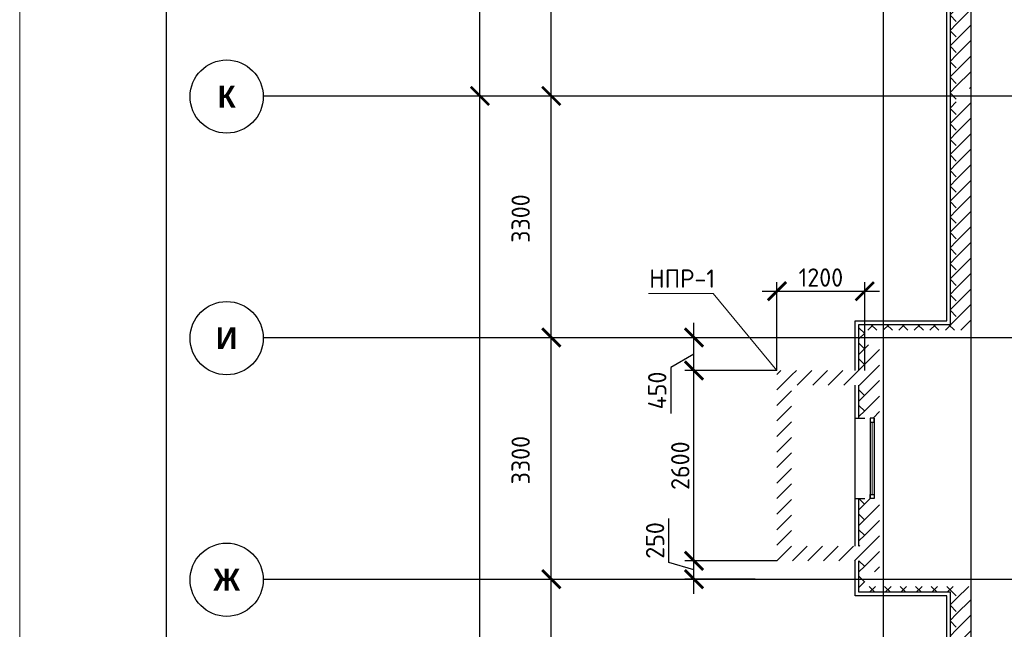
# Model space of a CAD drawing. Header units: millimetres. Extents: x 130535 to 3472113, y -52734 to 121434.
# Tile 5 of 100: x 213936 to 227383, y -23294 to -14967. Entities that reach past the tile are written whole.
import ezdxf

# ---------------------------------------------------------------- set-up
doc = ezdxf.new("R2010")
doc.units = ezdxf.units.MM
doc.linetypes.add('______5', pattern=[1.1, 0.8, -0.1, 0.1, -0.1])
doc.linetypes.add('DASHDOT_axis', pattern=[24, 20, -1.5, 1, -1.5])
doc.layers.get('DEFPOINTS').update_dxf_attribs({"color": 1, "lineweight": 0})
for name, color, linetype, lineweight in [('Standard', 7, 'Continuous', 25), ('Двери', 7, 'Continuous', 25), ('Колонны текст', 7, 'Continuous', 0), ('Общий01', 7, 'Continuous', 13), ('Оси', 40, '______5', 18), ('РАЗМЕРЫ', 1, 'Continuous', 9), ('ТОНКИЕ', 7, 'Continuous', 9)]:
    doc.layers.add(name, color=color, linetype=linetype, lineweight=lineweight)
doc.layers.add('Стена_ бетон несущ.', color=7, linetype='Continuous', lineweight=70, true_color=0xb4b496)
doc.layers.add('ТОЛСТЫЕ_ОСНОВНЫЕ', color=6, linetype='Continuous')
doc.styles.add('Century Gothic', font='GOTHIC.TTF')
doc.styles.add('GOST-2.304_Type-B', font='GOST_Common.ttf')
doc.dimstyles.new('СПДС', dxfattribs={"dimscale": 100, "dimtxt": 2.5, "dimasz": 2.5, "dimexe": 1.25, "dimexo": 0, "dimtad": 1, "dimdec": 0, "dimtxsty": 'GOST-2.304_Type-B', "dimblk": 'ARCHTICK', "dimcen": 2.5, "dimdle": 2, "dimadec": 0, "dimazin": 2, "dimtfac": 0.75, "dimtdec": 0, "dimtmove": 1, "dimatfit": 3, "dimfxl": 1, "dimtolj": 1, "dimarcsym": 1})
pattern_1 = [(45, (387224.73, -49905.39), (-106.06602, 106.06602), []), (135, (387224.73, -49905.39), (-106.06602, -106.06602), [])]
pattern_2 = [(45, (387224.73, -49905.4), (-212.13203, 212.13203), []), (45, (387118.66, -49799.32), (-212.13203, 212.13203), [])]

# ---------------------------------------------------------------- blocks, each defined once
blk = doc.blocks.new('*U26')
at = {"layer": 'ТОЛСТЫЕ_ОСНОВНЫЕ', "color": 6}
blk.add_lwpolyline([(20, 5), (836, 5), (836, 589), (20, 589)], close=True, dxfattribs=at)
at = {"layer": 'ТОНКИЕ'}
blk.add_lwpolyline([(0, 0), (841, 0), (841, 594), (0, 594)], close=True, dxfattribs=at)
blk = doc.blocks.new('NSY101')
at = {"color": 0, "linetype": 'ByBlock', "lineweight": -2}
blk.add_circle((0, 0), 0.05, dxfattribs=at)
blk = doc.blocks.new('СЛОЖНЫЙ_ОБЪЕКТ_7')
at = {"layer": 'Оси', "color": 16, "linetype": 'Continuous', "lineweight": 25, "transparency": 33554687, "xscale": 9.999999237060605, "yscale": 9.999999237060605, "zscale": 9.999999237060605}
blk.add_blockref('NSY101', (-172.47, 27.288), dxfattribs=at)
at = {"layer": 'Оси', "color": 16, "linetype": 'Continuous', "lineweight": 25, "transparency": 33554687, "insert": (-172.47, 27.288), "char_height": 0.3, "width": 0.54, "attachment_point": 5, "style": 'Century Gothic'}
blk.add_mtext('\\A1;{\\fCentury Gothic|i0|b1;\\H0.300000;\\W1.000000;\\C16;Ж}\\P', dxfattribs=at)
blk = doc.blocks.new('СЛОЖНЫЙ_ОБЪЕКТ_8')
at = {"layer": 'Оси', "color": 16, "linetype": 'Continuous', "lineweight": 25, "transparency": 33554687, "xscale": 9.999999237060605, "yscale": 9.999999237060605, "zscale": 9.999999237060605}
blk.add_blockref('NSY101', (-172.47, 30.588), dxfattribs=at)
at = {"layer": 'Оси', "color": 16, "linetype": 'Continuous', "lineweight": 25, "transparency": 33554687, "insert": (-172.47, 30.588), "char_height": 0.3, "width": 0.435, "attachment_point": 5, "style": 'Century Gothic'}
blk.add_mtext('\\A1;{\\fCentury Gothic|i0|b1;\\H0.300000;\\W1.000000;\\C16;И}\\P', dxfattribs=at)
blk = doc.blocks.new('СЛОЖНЫЙ_ОБЪЕКТ_9')
at = {"layer": 'Оси', "color": 16, "linetype": 'Continuous', "lineweight": 25, "transparency": 33554687, "xscale": 9.999999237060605, "yscale": 9.999999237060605, "zscale": 9.999999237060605}
blk.add_blockref('NSY101', (-172.47, 33.888), dxfattribs=at)
at = {"layer": 'Оси', "color": 16, "linetype": 'Continuous', "lineweight": 25, "transparency": 33554687, "insert": (-172.47, 33.888), "char_height": 0.3, "width": 0.41, "attachment_point": 5, "style": 'Century Gothic'}
blk.add_mtext('\\A1;{\\fCentury Gothic|i0|b1;\\H0.300000;\\W1.000000;\\C16;К}\\P', dxfattribs=at)
blk = doc.blocks.new('_ArchTick')
at = {"color": 0, "linetype": 'ByBlock', "const_width": 0.15}
blk.add_lwpolyline([(-0.5, -0.5), (0.5, 0.5)], dxfattribs=at)
blk = doc.blocks.new('*D178')
at = {"layer": 'DEFPOINTS', "color": 0, "linetype": 'Continuous', "lineweight": 0, "transparency": 16777216}
for p in [(220222, -16009), (220222, -16009), (220222, -41109)]:
    blk.add_point(p, dxfattribs=at)
at = {"layer": 'Оси', "color": 0, "linetype": 'Continuous', "lineweight": -2, "transparency": 16777216}
for p, q in [((220222, -41309), (220222, -15809)), ((220222, -16009), (220347, -16009)), ((220222, -41109), (220347, -41109))]:
    blk.add_line(p, q, dxfattribs=at)
at = {"layer": 'Оси', "color": 0, "linetype": 'Continuous', "lineweight": -2, "transparency": 16777216, "xscale": 250, "yscale": 250, "zscale": 250}
for p, rotation in [((220222, -16009), 90), ((220222, -41109), 270)]:
    blk.add_blockref('_ArchTick', p, dxfattribs=dict(at, rotation=rotation))
at = {"layer": 'Оси', "color": 0, "linetype": 'Continuous', "lineweight": 13, "transparency": 16777216, "insert": (219803, -28591), "char_height": 250, "width": 104.17, "attachment_point": 5, "rotation": 90, "style": 'GOST-2.304_Type-B'}
blk.add_mtext('\\A1;25100', dxfattribs=at)
blk = doc.blocks.new('*D179')
at = {"layer": 'DEFPOINTS', "color": 0, "linetype": 'Continuous', "lineweight": 0, "transparency": 16777216}
for p in [(220222, 5381), (220222, 5381), (220222, -16009)]:
    blk.add_point(p, dxfattribs=at)
at = {"layer": 'Оси', "color": 0, "linetype": 'Continuous', "lineweight": -2, "transparency": 16777216}
for p, q in [((220222, -16209), (220222, 5581)), ((220222, 5381), (220347, 5381)), ((220222, -16009), (220347, -16009))]:
    blk.add_line(p, q, dxfattribs=at)
at = {"layer": 'Оси', "color": 0, "linetype": 'Continuous', "lineweight": -2, "transparency": 16777216, "xscale": 250, "yscale": 250, "zscale": 250}
for p, rotation in [((220222, 5381), 90), ((220222, -16009), 270)]:
    blk.add_blockref('_ArchTick', p, dxfattribs=dict(at, rotation=rotation))
at = {"layer": 'Оси', "color": 0, "linetype": 'Continuous', "lineweight": 13, "transparency": 16777216, "insert": (219803, -5346), "char_height": 250, "width": 104.17, "attachment_point": 5, "rotation": 90, "style": 'GOST-2.304_Type-B'}
blk.add_mtext('\\A1;21390', dxfattribs=at)
blk = doc.blocks.new('*D121')
at = {"layer": 'DEFPOINTS', "color": 0, "linetype": 'Continuous', "lineweight": 0, "transparency": 16777216}
for p in [(221197, -22609), (221197, -22609), (221197, -25909)]:
    blk.add_point(p, dxfattribs=at)
at = {"layer": 'Оси', "color": 0, "linetype": 'Continuous', "lineweight": -2, "transparency": 16777216}
for p, q in [((221197, -26109), (221197, -22409)), ((221197, -22609), (221322, -22609)), ((221197, -25909), (221322, -25909))]:
    blk.add_line(p, q, dxfattribs=at)
at = {"layer": 'Оси', "color": 0, "linetype": 'Continuous', "lineweight": -2, "transparency": 16777216, "xscale": 250, "yscale": 250, "zscale": 250}
for p, rotation in [((221197, -22609), 90), ((221197, -25909), 270)]:
    blk.add_blockref('_ArchTick', p, dxfattribs=dict(at, rotation=rotation))
at = {"layer": 'Оси', "color": 0, "linetype": 'Continuous', "lineweight": 13, "transparency": 16777216, "insert": (220778, -24284), "char_height": 250, "width": 83.33, "attachment_point": 5, "rotation": 90, "style": 'GOST-2.304_Type-B'}
blk.add_mtext('\\A1;3300', dxfattribs=at)
blk = doc.blocks.new('*D122')
at = {"layer": 'DEFPOINTS', "color": 0, "linetype": 'Continuous', "lineweight": 0, "transparency": 16777216}
for p in [(221197, -19309), (221197, -19309), (221197, -22609)]:
    blk.add_point(p, dxfattribs=at)
at = {"layer": 'Оси', "color": 0, "linetype": 'Continuous', "lineweight": -2, "transparency": 16777216}
for p, q in [((221197, -22809), (221197, -19109)), ((221197, -19309), (221322, -19309)), ((221197, -22609), (221322, -22609))]:
    blk.add_line(p, q, dxfattribs=at)
at = {"layer": 'Оси', "color": 0, "linetype": 'Continuous', "lineweight": -2, "transparency": 16777216, "xscale": 250, "yscale": 250, "zscale": 250}
for p, rotation in [((221197, -19309), 90), ((221197, -22609), 270)]:
    blk.add_blockref('_ArchTick', p, dxfattribs=dict(at, rotation=rotation))
at = {"layer": 'Оси', "color": 0, "linetype": 'Continuous', "lineweight": 13, "transparency": 16777216, "insert": (220778, -20984), "char_height": 250, "width": 83.33, "attachment_point": 5, "rotation": 90, "style": 'GOST-2.304_Type-B'}
blk.add_mtext('\\A1;3300', dxfattribs=at)
blk = doc.blocks.new('*D123')
at = {"layer": 'DEFPOINTS', "color": 0, "linetype": 'Continuous', "lineweight": 0, "transparency": 16777216}
for p in [(221197, -16009), (221197, -16009), (221197, -19309)]:
    blk.add_point(p, dxfattribs=at)
at = {"layer": 'Оси', "color": 0, "linetype": 'Continuous', "lineweight": -2, "transparency": 16777216}
for p, q in [((221197, -19509), (221197, -15809)), ((221197, -16009), (221322, -16009)), ((221197, -19309), (221322, -19309))]:
    blk.add_line(p, q, dxfattribs=at)
at = {"layer": 'Оси', "color": 0, "linetype": 'Continuous', "lineweight": -2, "transparency": 16777216, "xscale": 250, "yscale": 250, "zscale": 250}
for p, rotation in [((221197, -16009), 90), ((221197, -19309), 270)]:
    blk.add_blockref('_ArchTick', p, dxfattribs=dict(at, rotation=rotation))
at = {"layer": 'Оси', "color": 0, "linetype": 'Continuous', "lineweight": 13, "transparency": 16777216, "insert": (220778, -17684), "char_height": 250, "width": 83.33, "attachment_point": 5, "rotation": 90, "style": 'GOST-2.304_Type-B'}
blk.add_mtext('\\A1;3300', dxfattribs=at)
blk = doc.blocks.new('*D124')
at = {"layer": 'DEFPOINTS', "color": 0, "linetype": 'Continuous', "lineweight": 0, "transparency": 16777216}
for p in [(221197, -12709), (221197, -12709), (221197, -16009)]:
    blk.add_point(p, dxfattribs=at)
at = {"layer": 'Оси', "color": 0, "linetype": 'Continuous', "lineweight": -2, "transparency": 16777216}
for p, q in [((221197, -16209), (221197, -12509)), ((221197, -12709), (221322, -12709)), ((221197, -16009), (221322, -16009))]:
    blk.add_line(p, q, dxfattribs=at)
at = {"layer": 'Оси', "color": 0, "linetype": 'Continuous', "lineweight": -2, "transparency": 16777216, "xscale": 250, "yscale": 250, "zscale": 250}
for p, rotation in [((221197, -12709), 90), ((221197, -16009), 270)]:
    blk.add_blockref('_ArchTick', p, dxfattribs=dict(at, rotation=rotation))
at = {"layer": 'Оси', "color": 0, "linetype": 'Continuous', "lineweight": 13, "transparency": 16777216, "insert": (220778, -14384), "char_height": 250, "width": 83.33, "attachment_point": 5, "rotation": 90, "style": 'GOST-2.304_Type-B'}
blk.add_mtext('\\A1;3300', dxfattribs=at)
blk = doc.blocks.new('*D201')
at = {"layer": 'DEFPOINTS', "color": 0, "linetype": 'Continuous', "lineweight": 0, "transparency": 16777216}
for p in [(223145, -22359), (224278, -22359), (223981, -22609)]:
    blk.add_point(p, dxfattribs=at)
at = {"layer": 'РАЗМЕРЫ', "color": 0, "linetype": 'Continuous', "lineweight": -2, "transparency": 16777216}
for p, q in [((222802, -22381), (222802, -21781)), ((223145, -22809), (223145, -22159)), ((223145, -22484), (222802, -22381)), ((224278, -22359), (223020, -22359)), ((223981, -22609), (223020, -22609))]:
    blk.add_line(p, q, dxfattribs=at)
at = {"layer": 'РАЗМЕРЫ', "color": 0, "linetype": 'Continuous', "lineweight": -2, "transparency": 16777216, "xscale": 250, "yscale": 250, "zscale": 250}
for p, rotation in [((223145, -22359), 90), ((223145, -22609), 270)]:
    blk.add_blockref('_ArchTick', p, dxfattribs=dict(at, rotation=rotation))
at = {"layer": 'РАЗМЕРЫ', "color": 0, "linetype": 'Continuous', "lineweight": 0, "transparency": 16777216, "insert": (222614, -22081), "char_height": 250, "attachment_point": 5, "rotation": 90, "style": 'GOST-2.304_Type-B'}
blk.add_mtext('\\A1;250', dxfattribs=at)
blk = doc.blocks.new('*D202')
at = {"layer": 'DEFPOINTS', "color": 0, "linetype": 'Continuous', "lineweight": 0, "transparency": 16777216}
for p in [(223145, -19759), (224278, -19759), (224278, -22359)]:
    blk.add_point(p, dxfattribs=at)
at = {"layer": 'РАЗМЕРЫ', "color": 0, "linetype": 'Continuous', "lineweight": -2, "transparency": 16777216}
for p, q in [((223145, -22559), (223145, -19559)), ((224278, -19759), (223020, -19759)), ((224278, -22359), (223020, -22359))]:
    blk.add_line(p, q, dxfattribs=at)
at = {"layer": 'РАЗМЕРЫ', "color": 0, "linetype": 'Continuous', "lineweight": -2, "transparency": 16777216, "xscale": 250, "yscale": 250, "zscale": 250}
for p, rotation in [((223145, -19759), 90), ((223145, -22359), 270)]:
    blk.add_blockref('_ArchTick', p, dxfattribs=dict(at, rotation=rotation))
at = {"layer": 'РАЗМЕРЫ', "color": 0, "linetype": 'Continuous', "lineweight": 0, "transparency": 16777216, "insert": (222958, -21059), "char_height": 250, "attachment_point": 5, "rotation": 90, "style": 'GOST-2.304_Type-B'}
blk.add_mtext('\\A1;2600', dxfattribs=at)
blk = doc.blocks.new('*D203')
at = {"layer": 'DEFPOINTS', "color": 0, "linetype": 'Continuous', "lineweight": 0, "transparency": 16777216}
for p in [(223145, -19309), (223145, -19309), (224278, -19759)]:
    blk.add_point(p, dxfattribs=at)
at = {"layer": 'РАЗМЕРЫ', "color": 0, "linetype": 'Continuous', "lineweight": -2, "transparency": 16777216}
for p, q in [((223145, -19959), (223145, -19109)), ((223145, -19309), (223270, -19309)), ((223145, -19534), (222830, -19720)), ((222830, -19720), (222830, -20345)), ((224278, -19759), (223020, -19759))]:
    blk.add_line(p, q, dxfattribs=at)
at = {"layer": 'РАЗМЕРЫ', "color": 0, "linetype": 'Continuous', "lineweight": -2, "transparency": 16777216, "xscale": 250, "yscale": 250, "zscale": 250}
for p, rotation in [((223145, -19309), 90), ((223145, -19759), 270)]:
    blk.add_blockref('_ArchTick', p, dxfattribs=dict(at, rotation=rotation))
at = {"layer": 'РАЗМЕРЫ', "color": 0, "linetype": 'Continuous', "lineweight": 0, "transparency": 16777216, "insert": (222643, -20032), "char_height": 250, "attachment_point": 5, "rotation": 90, "style": 'GOST-2.304_Type-B'}
blk.add_mtext('\\A1;450', dxfattribs=at)
blk = doc.blocks.new('*D204')
at = {"layer": 'DEFPOINTS', "color": 0, "linetype": 'Continuous', "lineweight": 0, "transparency": 16777216}
for p in [(225478, -18676), (224278, -19759), (225478, -19759)]:
    blk.add_point(p, dxfattribs=at)
at = {"layer": 'РАЗМЕРЫ', "color": 0, "linetype": 'Continuous', "lineweight": -2, "transparency": 16777216}
for p, q in [((224278, -19759), (224278, -18551)), ((225478, -19759), (225478, -18551)), ((224078, -18676), (225678, -18676))]:
    blk.add_line(p, q, dxfattribs=at)
at = {"layer": 'РАЗМЕРЫ', "color": 0, "linetype": 'Continuous', "lineweight": -2, "transparency": 16777216, "xscale": 250, "yscale": 250, "zscale": 250, "rotation": 180}
blk.add_blockref('_ArchTick', (224278, -18676), dxfattribs=at)
at = {"layer": 'РАЗМЕРЫ', "color": 0, "linetype": 'Continuous', "lineweight": -2, "transparency": 16777216, "xscale": 250, "yscale": 250, "zscale": 250}
blk.add_blockref('_ArchTick', (225478, -18676), dxfattribs=at)
at = {"layer": 'РАЗМЕРЫ', "color": 0, "linetype": 'Continuous', "lineweight": 0, "transparency": 16777216, "insert": (224878, -18489), "char_height": 250, "attachment_point": 5, "style": 'GOST-2.304_Type-B'}
blk.add_mtext('\\A1;1200', dxfattribs=at)

msp = doc.modelspace()

# ---------------------------------------------------------------- hatches: boundary and pattern name
at = {"layer": 'Общий01', "linetype": 'Continuous', "lineweight": 13, "transparency": 33554687}
h = msp.add_hatch(dxfattribs=at)
h.set_pattern_fill('__________6', scale=100, style=0, pattern_type=2)
h.set_pattern_definition(pattern_1)
h.paths.add_polyline_path([(225397.8, -12888.5), (226647.8, -12888.5), (226647.8, -19128.5), (225397.8, -19128.5), (225397.8, -19758.7), (225477.8, -19758.7), (225477.8, -19208.5), (226727.8, -19208.5), (226727.8, -12808.5), (225477.8, -12808.5), (225477.8, -12048.7), (225397.8, -12048.7)], flags=0)
h = msp.add_hatch(dxfattribs=at)
h.set_pattern_fill('__________6', scale=100, style=0, pattern_type=2)
h.set_pattern_definition(pattern_1)
h.paths.add_polyline_path([(225397.8, -20408.5), (225477.8, -20408.5), (225477.8, -19958.7), (225397.8, -19958.7)], flags=0)
h = msp.add_hatch(dxfattribs=at)
h.set_pattern_fill('__________6', scale=100, style=0, pattern_type=2)
h.set_pattern_definition(pattern_1)
h.paths.add_polyline_path([(225397.8, -22158.7), (225477.8, -22158.7), (225477.8, -21508.5), (225397.8, -21508.5)], flags=0)
h = msp.add_hatch(dxfattribs=at)
h.set_pattern_fill('__________6', scale=100, style=0, pattern_type=2)
h.set_pattern_definition(pattern_1)
h.paths.add_polyline_path([(225477.8, -22358.7), (225397.8, -22358.7), (225397.8, -22788.5), (226647.8, -22788.5), (226647.8, -28788.5), (225397.8, -28788.5), (225397.8, -30853.1), (228297, -33752.3), (229180.8, -32868.5), (233826.9, -37514.5), (233176.4, -38165), (233232.9, -38221.6), (233940, -37514.5), (229180.8, -32755.3), (228297, -33639.2), (225477.8, -30819.9), (225477.8, -28868.5), (226727.8, -28868.5), (226727.8, -22708.5), (225477.8, -22708.5)], flags=0)
at = {"layer": 'Стена_ бетон несущ.', "linetype": 'Continuous', "lineweight": 35, "transparency": 33554687}
h = msp.add_hatch(dxfattribs=at)
h.set_pattern_fill('__________5', scale=100, style=0, pattern_type=2)
h.set_pattern_definition(pattern_2)
h.paths.add_polyline_path([(226927.8, -15908.5), (226927.8, -12808.5), (226727.8, -12808.5), (226727.8, -15908.5)], flags=0)
h = msp.add_hatch(dxfattribs=at)
h.set_pattern_fill('__________5', scale=100, style=0, pattern_type=2)
h.set_pattern_definition(pattern_2)
h.paths.add_polyline_path([(226927.8, -19208.5), (226927.8, -16108.5), (226727.8, -16108.5), (226727.8, -19208.5)], flags=0)
h = msp.add_hatch(dxfattribs=at)
h.set_pattern_fill('__________5', scale=100, style=0, pattern_type=2)
h.set_pattern_definition(pattern_2)
h.paths.add_polyline_path([(225477.8, -20408.5), (225677.8, -20408.5), (225677.8, -19408.5), (225477.8, -19408.5)], flags=0)
h = msp.add_hatch(dxfattribs=at)
h.set_pattern_fill('__________5', scale=100, style=0, pattern_type=2)
h.set_pattern_definition(pattern_2)
h.paths.add_polyline_path([(224277.8, -19758.7), (224277.8, -22358.7), (224477.8, -22358.7), (224477.8, -19758.7)], flags=0)
h = msp.add_hatch(dxfattribs=at)
h.set_pattern_fill('__________5', scale=100, style=0, pattern_type=2)
h.set_pattern_definition(pattern_2)
h.paths.add_polyline_path([(225477.8, -19758.7), (224477.8, -19758.7), (224477.8, -19958.7), (225477.8, -19958.7)], flags=0)
h = msp.add_hatch(dxfattribs=at)
h.set_pattern_fill('__________5', scale=100, style=0, pattern_type=2)
h.set_pattern_definition(pattern_2)
h.paths.add_polyline_path([(225677.8, -22508.5), (225677.8, -21508.5), (225477.8, -21508.5), (225477.8, -22508.5)], flags=0)
h = msp.add_hatch(dxfattribs=at)
h.set_pattern_fill('__________5', scale=100, style=0, pattern_type=2)
h.set_pattern_definition(pattern_2)
h.paths.add_polyline_path([(224477.8, -22358.7), (225477.8, -22358.7), (225477.8, -22158.7), (224477.8, -22158.7)], flags=0)
h = msp.add_hatch(dxfattribs=at)
h.set_pattern_fill('__________5', scale=100, style=0, pattern_type=2)
h.set_pattern_definition(pattern_2)
h.paths.add_polyline_path([(226927.8, -25808.5), (226927.8, -22708.5), (226727.8, -22708.5), (226727.8, -25808.5)], flags=0)

# ---------------------------------------------------------------- linework, layer by layer
at = {"color": 7, "linetype": 'DASHDOT_axis'}
for p, q in [((225727.8, 5808.8), (225727.8, -45070.9)), ((226927.8, 5808.8), (226927.8, -45070.9)), ((217262.6, -16008.5), (249317.1, -16008.5)), ((217262.6, -19308.5), (249317.1, -19308.5)), ((217262.6, -22608.5), (249317.1, -22608.5))]:
    msp.add_line(p, q, dxfattribs=at)
at = {"layer": 'Standard', "color": 7, "linetype": 'Continuous', "lineweight": 25, "transparency": 33554687}
for p, q in [((225549.8, -20408.5), (225549.8, -20464.5)), ((225605.8, -20408.5), (225549.8, -20408.5)), ((225549.8, -20408.5), (225549.8, -21508.5)), ((225605.8, -20464.5), (225605.8, -20408.5)), ((225605.8, -20408.5), (225605.8, -21508.5)), ((225549.8, -20464.5), (225605.8, -20464.5)), ((225549.8, -21508.5), (225549.8, -21452.5)), ((225549.8, -21452.5), (225605.8, -21452.5)), ((225605.8, -21508.5), (225549.8, -21508.5)), ((225605.8, -21452.5), (225605.8, -21508.5))]:
    msp.add_line(p, q, dxfattribs=at)
at = {"layer": 'Standard', "color": 7, "linetype": 'Continuous', "lineweight": 13, "transparency": 33554687}
msp.add_3dface([(225577.8, -21452.5, -1794), (225577.8, -21452.5, -606), (225577.8, -20464.5, -606), (225577.8, -20464.5, -1794)], dxfattribs=at)
at = {"layer": 'Колонны текст', "color": 7, "linetype": 'Continuous', "lineweight": 0}
msp.add_lwpolyline([(224277.8, -19758.7), (223405.6, -18708.8), (222522.1, -18708.8)], dxfattribs=at)
at = {"layer": 'Общий01', "color": 7, "linetype": 'Continuous', "lineweight": 25, "transparency": 33554687}
for p, q in [((226647.8, -19128.5), (226647.8, -12888.5)), ((226597.8, -19078.5), (226597.8, -12938.5)), ((225347.8, -19078.5), (226597.8, -19078.5)), ((225347.8, -19758.7), (225347.8, -19078.5)), ((225397.8, -19128.5), (226647.8, -19128.5)), ((225397.8, -19758.7), (225397.8, -19128.5)), ((225347.8, -22158.7), (225347.8, -19958.7)), ((225397.8, -20408.5), (225397.8, -19958.7)), ((225347.8, -20408.5), (225477.8, -20408.5)), ((225347.8, -21508.5), (225477.8, -21508.5)), ((225397.8, -22158.7), (225397.8, -21508.5)), ((225347.8, -22838.5), (225347.8, -22358.7)), ((225397.8, -22788.5), (225397.8, -22358.7)), ((226597.8, -22838.5), (225347.8, -22838.5)), ((226647.8, -22788.5), (225397.8, -22788.5)), ((226597.8, -28738.5), (226597.8, -22838.5)), ((226647.8, -28788.5), (226647.8, -22788.5))]:
    msp.add_line(p, q, dxfattribs=at)

# ---------------------------------------------------------------- block references
at = {"color": 7, "xscale": 100, "yscale": 100, "zscale": 100}
msp.add_blockref('*U26', (213936.3, -52733.6), dxfattribs=at)
at = {"layer": 'Оси', "color": 7, "linetype": 'Continuous', "lineweight": 25, "transparency": 33554687, "xscale": 1000, "yscale": 1000, "zscale": 1000}
for name in ['СЛОЖНЫЙ_ОБЪЕКТ_9', 'СЛОЖНЫЙ_ОБЪЕКТ_8', 'СЛОЖНЫЙ_ОБЪЕКТ_7']:
    msp.add_blockref(name, (389232.8, -49905.4), dxfattribs=at)

# ---------------------------------------------------------------- texts
at = {"layer": 'Двери', "color": 7, "linetype": 'Continuous', "lineweight": 13, "transparency": 33554687, "insert": (226053, -21001.2), "char_height": 250, "width": 796.667, "attachment_point": 5, "rotation": 90, "style": 'Century Gothic'}
msp.add_mtext('\\A1;{\\fCentury Gothic|i0|b1;\\H0.250000;\\W0.800000;\\c3254825728;ОП-1}\\P', dxfattribs=at)
at = {"layer": 'Колонны текст', "color": 7, "linetype": 'Continuous', "lineweight": 0, "insert": (222533.5, -18378.8), "char_height": 250, "attachment_point": 1, "style": 'GOST-2.304_Type-B'}
msp.add_mtext_dynamic_manual_height_columns('НПР-1', width=725.06, gutter_width=12.5, heights=[0], dxfattribs=at)

# ---------------------------------------------------------------- dimensions: what is measured, and where the dimension line sits
at = {"layer": 'Оси', "color": 7, "linetype": 'Continuous', "lineweight": 13, "transparency": 33554687}
for base, p1, p2, picture, middle in [((220221.7, 5381.5), (220221.7, -16008.5), (220221.7, 5381.5), '*D179', (219990.4, -5346.1)), ((221197.1, -12708.5), (221197.1, -16008.5), (221197.1, -12708.5), '*D124', (220965.8, -14383.7)), ((220221.7, -16008.5), (220221.7, -41108.5), (220221.7, -16008.5), '*D178', (219990.4, -28591.1)), ((221197.1, -16008.5), (221197.1, -19308.5), (221197.1, -16008.5), '*D123', (220965.8, -17683.7)), ((221197.1, -19308.5), (221197.1, -22608.5), (221197.1, -19308.5), '*D122', (220965.8, -20983.7)), ((221197.1, -22608.5), (221197.1, -25908.5), (221197.1, -22608.5), '*D121', (220965.8, -24283.7))]:
    dim = msp.add_linear_dim(base=base, p1=p1, p2=p2, angle=90, dimstyle='СПДС', override={"dimtxt": 2.5, "dimgap": 0.625}, dxfattribs=at)
    dim.commit()
    dim.dimension.update_dxf_attribs({"geometry": picture, "text_midpoint": middle, "dimtype": 160})
at = {"layer": 'РАЗМЕРЫ', "color": 7, "linetype": 'Continuous', "lineweight": 0}
dim = msp.add_linear_dim(base=(225477.8, -18676.4), p1=(224277.8, -19758.7), p2=(225477.8, -19758.7), dimstyle='СПДС', dxfattribs=at)
dim.commit()
dim.dimension.update_dxf_attribs({"geometry": '*D204', "text_midpoint": (224877.8, -18488.9)})
dim = msp.add_linear_dim(base=(223145.3, -19308.5), p1=(224277.8, -19758.7), p2=(223145.3, -19308.5), angle=90, dimstyle='СПДС', dxfattribs=at)
dim.commit()
dim.dimension.update_dxf_attribs({"geometry": '*D203', "text_midpoint": (222830.5, -19782.1), "dimtype": 160})
for base, p1, p2, picture, middle in [((223145.3, -19758.7), (224277.8, -22358.7), (224277.8, -19758.7), '*D202', (222957.8, -21058.7)), ((223145.3, -22358.7), (223980.7, -22608.5), (224277.8, -22358.7), '*D201', (222614.1, -22318))]:
    dim = msp.add_linear_dim(base=base, p1=p1, p2=p2, angle=90, dimstyle='СПДС', dxfattribs=at)
    dim.commit()
    dim.dimension.update_dxf_attribs({"geometry": picture, "text_midpoint": middle})

doc.saveas('drawing.dxf')
